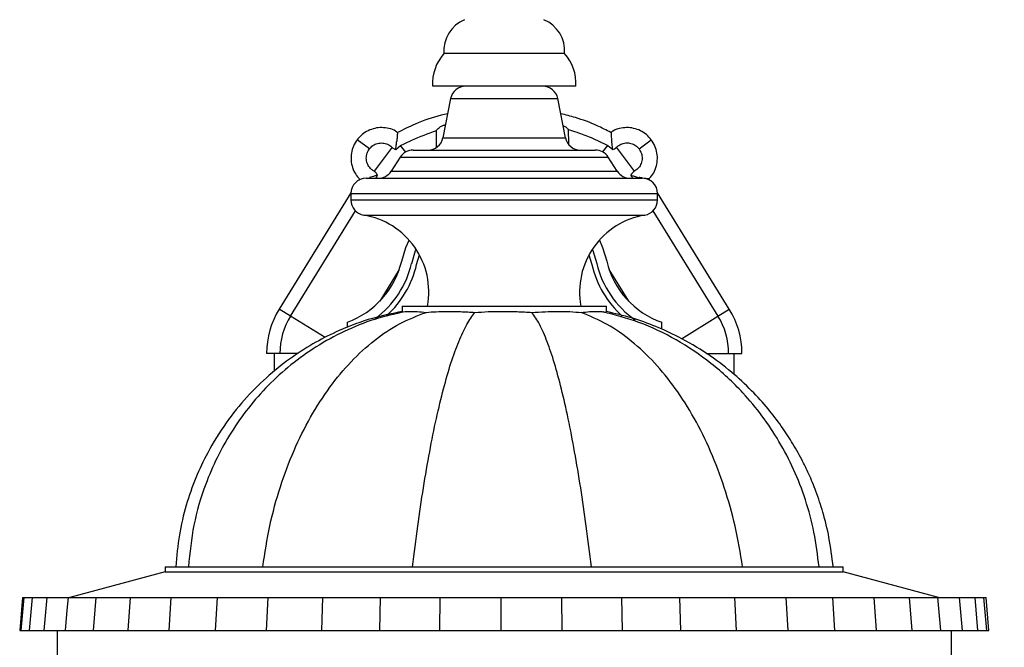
# Model space of a CAD drawing. Header units: millimetres. Extents: x 54 to 123, y 77 to 177.
# Tile 5 of 24: x 54 to 73, y 100 to 112. Entities that reach past the tile are written whole.
import ezdxf

# ---------------------------------------------------------------- set-up
doc = ezdxf.new("R2010")
doc.units = ezdxf.units.MM
doc.styles.add('SLDTEXTSTYLE0', font='TXT', dxfattribs={"width": 0.75})
doc.dimstyles.new('SLDDIMSTYLE0', dxfattribs={"dimtxt": 3.5, "dimasz": 3.556, "dimexe": 0, "dimexo": 0.0625, "dimgap": 0.875, "dimtad": 1, "dimdec": 0, "dimlfac": 10, "dimrnd": 1e-09, "dimzin": 12, "dimdsep": 46, "dimtxsty": 'SLDTEXTSTYLE0', "dimblk1": 'CLOSED', "dimblk2": 'CLOSED', "dimsah": 1, "dimcen": 0.09, "dimadec": 0, "dimazin": 3, "dimtfac": 1, "dimtdec": 0, "dimtofl": 0, "dimtmove": 0, "dimatfit": 3, "dimldrblk": 'CLOSED', "dimfxl": 0, "dimfrac": 2, "dimtolj": 1, "dimtzin": 12, "dimarcsym": 0})

# ---------------------------------------------------------------- blocks, each defined once
blk = doc.blocks.new('_Closed')
at = {"color": 0, "linetype": 'ByBlock', "lineweight": -2}
for p, q in [((-1, 0.166667), (0, 0)), ((-1, 0.166667), (-1, -0.166667)), ((0, 0), (-1, -0.166667)), ((0, 0), (-1, 0))]:
    blk.add_line(p, q, dxfattribs=at)
blk = doc.blocks.new('_D_2')
at = {"color": 7, "linetype": 'Continuous', "lineweight": 0}
for p, q in [((64.616, 122.158), (83.868, 122.158)), ((82.868, 122.158), (82.868, 77.181)), ((64.316, 77.181), (83.868, 77.181))]:
    blk.add_line(p, q, dxfattribs=at)
at = {"color": 7, "linetype": 'Continuous', "lineweight": 18, "xscale": 3.556, "yscale": 3.556}
for p, rotation in [((82.868, 122.158, -18.602), 90.0000000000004), ((82.868, 77.181, -18.602), 270.0000000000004)]:
    blk.add_blockref('_Closed', p, dxfattribs=dict(at, rotation=rotation))
at = {"color": 7, "linetype": 'Continuous', "lineweight": 18, "insert": (78.356, 98.44), "char_height": 3.5, "attachment_point": 1, "rotation": 90, "style": 'SLDTEXTSTYLE0'}
blk.add_mtext('450', dxfattribs=at)

msp = doc.modelspace()

# ---------------------------------------------------------------- linework, layer by layer
at = {"color": 7, "linetype": 'Continuous', "lineweight": 25}
for p, q in [((64.496, 111.32), (62.135, 111.32)), ((64.716, 110.681), (61.916, 110.681)), ((62.268, 110.438), (62.117, 109.673)), ((64.514, 109.673), (64.363, 110.438)), ((61.99, 109.488), (61.99, 109.813)), ((64.57, 109.835), (64.571, 109.555)), ((61.121, 109.485), (60.77, 109.018)), ((61.192, 109.445), (61.286, 109.518)), ((61.392, 109.39), (61.286, 109.518)), ((61.534, 109.431), (63.303, 109.431)), ((63.303, 109.431), (65.098, 109.431)), ((65.239, 109.389), (65.345, 109.518)), ((65.345, 109.518), (65.439, 109.445)), ((65.862, 109.018), (65.51, 109.485)), ((61.281, 109.293), (61.104, 109.018)), ((65.527, 109.018), (65.35, 109.293)), ((60.483, 108.865), (60.468, 108.842)), ((60.616, 108.881), (63.296, 108.881)), ((63.296, 108.881), (66.016, 108.881)), ((66.163, 108.842), (66.149, 108.865)), ((60.316, 108.595), (58.912, 106.322)), ((60.316, 108.581), (60.316, 108.456)), ((67.72, 106.322), (66.315, 108.595)), ((66.316, 108.456), (66.316, 108.581)), ((59.134, 106.184), (60.405, 108.242)), ((66.226, 108.242), (67.497, 106.184)), ((61.602, 107.191), (61.658, 107.38)), ((64.974, 107.38), (65.029, 107.191)), ((61.262, 107.094), (60.88, 106.475)), ((65.752, 106.475), (65.369, 107.094)), ((61.316, 106.381), (61.316, 106.272)), ((61.316, 106.381), (63.301, 106.381)), ((63.301, 106.381), (65.316, 106.381)), ((65.316, 106.272), (65.316, 106.381)), ((61.318, 106.272), (61.333, 106.262)), ((60.247, 105.959), (60.247, 106.067)), ((66.399, 105.926), (66.399, 106.062)), ((58.927, 105.455), (58.666, 105.455)), ((58.816, 105.455), (58.816, 105.104)), ((67.704, 105.455), (67.966, 105.455)), ((67.816, 105.039), (67.816, 105.455)), ((56.682, 101.181), (54.816, 100.681)), ((56.682, 101.281), (56.682, 101.181)), ((56.682, 101.281), (63.267, 101.281)), ((56.682, 101.181), (63.267, 101.181)), ((63.267, 101.281), (69.95, 101.281)), ((63.267, 101.181), (69.95, 101.181)), ((69.95, 101.181), (69.95, 101.281)), ((71.816, 100.681), (69.95, 101.181)), ((53.892, 100.681), (53.836, 100.031)), ((53.918, 100.681), (53.861, 100.031)), ((53.892, 100.681), (53.918, 100.681)), ((53.918, 100.681), (54.077, 100.681)), ((54.077, 100.681), (54.02, 100.031)), ((54.077, 100.681), (54.367, 100.681)), ((54.367, 100.681), (54.31, 100.031)), ((54.367, 100.681), (54.782, 100.681)), ((54.782, 100.681), (54.76, 100.43)), ((54.782, 100.681), (55.326, 100.681)), ((55.326, 100.681), (55.272, 100.031)), ((55.326, 100.681), (56, 100.681)), ((56, 100.681), (55.952, 100.031)), ((56, 100.681), (56.795, 100.681)), ((56.795, 100.681), (56.752, 100.031)), ((56.795, 100.681), (57.697, 100.681)), ((57.697, 100.681), (57.66, 100.031)), ((57.697, 100.681), (58.692, 100.681)), ((58.692, 100.681), (58.661, 100.031)), ((58.692, 100.681), (59.762, 100.681)), ((59.762, 100.681), (59.738, 100.031)), ((59.762, 100.681), (60.89, 100.681)), ((60.89, 100.681), (60.874, 100.031)), ((60.89, 100.681), (62.059, 100.681)), ((62.059, 100.681), (62.05, 100.031)), ((62.059, 100.681), (63.248, 100.681)), ((63.248, 100.681), (63.247, 100.031)), ((63.248, 100.681), (64.438, 100.681)), ((64.438, 100.681), (64.445, 100.031)), ((64.438, 100.681), (65.61, 100.681)), ((65.61, 100.681), (65.625, 100.031)), ((65.61, 100.681), (66.744, 100.681)), ((66.744, 100.681), (66.767, 100.031)), ((66.744, 100.681), (67.822, 100.681)), ((67.822, 100.681), (67.852, 100.031)), ((67.822, 100.681), (68.825, 100.681)), ((68.825, 100.681), (68.862, 100.031)), ((68.825, 100.681), (69.739, 100.681)), ((69.739, 100.681), (69.781, 100.031)), ((69.739, 100.681), (70.547, 100.681)), ((70.547, 100.681), (70.595, 100.031)), ((70.547, 100.681), (71.236, 100.681)), ((71.236, 100.681), (71.288, 100.031)), ((71.236, 100.681), (71.795, 100.681)), ((71.795, 100.681), (71.851, 100.031)), ((71.795, 100.681), (72.224, 100.681)), ((72.215, 100.681), (72.528, 100.681)), ((72.281, 100.031), (72.224, 100.681)), ((72.585, 100.031), (72.528, 100.681)), ((72.528, 100.681), (72.702, 100.681)), ((72.759, 100.031), (72.702, 100.681)), ((72.702, 100.681), (72.743, 100.681)), ((72.8, 100.031), (72.743, 100.681)), ((54.76, 100.43), (54.725, 100.031)), ((53.836, 100.031), (53.861, 100.031)), ((53.861, 100.031), (54.02, 100.031)), ((54.02, 100.031), (54.319, 100.031)), ((54.31, 100.031), (54.725, 100.031)), ((54.566, 100.031), (54.566, 99.381)), ((54.725, 100.031), (55.272, 100.031)), ((55.272, 100.031), (55.952, 100.031)), ((55.952, 100.031), (56.752, 100.031)), ((56.752, 100.031), (57.66, 100.031)), ((57.66, 100.031), (58.661, 100.031)), ((58.661, 100.031), (59.738, 100.031)), ((59.738, 100.031), (60.874, 100.031)), ((60.874, 100.031), (62.05, 100.031)), ((62.05, 100.031), (63.247, 100.031)), ((63.247, 100.031), (64.445, 100.031)), ((64.445, 100.031), (65.625, 100.031)), ((65.625, 100.031), (66.767, 100.031)), ((66.767, 100.031), (67.852, 100.031)), ((67.852, 100.031), (68.862, 100.031)), ((68.862, 100.031), (69.781, 100.031)), ((69.781, 100.031), (70.595, 100.031)), ((70.595, 100.031), (71.288, 100.031)), ((71.288, 100.031), (71.851, 100.031)), ((71.851, 100.031), (72.281, 100.031)), ((72.066, 99.381), (72.066, 100.031)), ((72.274, 100.031), (72.585, 100.031)), ((72.585, 100.031), (72.759, 100.031)), ((72.759, 100.031), (72.8, 100.031))]:
    msp.add_line(p, q, dxfattribs=at)
at = {"color": 8, "linetype": 'Continuous', "lineweight": 25}
for p, q in [((62.268, 110.438), (63.308, 110.438)), ((63.308, 110.438), (64.363, 110.438)), ((60.677, 109.453), (60.438, 109.634)), ((62.117, 109.673), (63.307, 109.673)), ((63.307, 109.673), (64.514, 109.673)), ((65.954, 109.453), (66.194, 109.634)), ((61.281, 109.293), (63.301, 109.293)), ((63.301, 109.293), (65.35, 109.293)), ((61.104, 109.018), (63.3, 109.018)), ((63.3, 109.018), (65.527, 109.018)), ((60.316, 108.581), (63.294, 108.581)), ((63.294, 108.581), (66.316, 108.581)), ((60.316, 108.456), (63.294, 108.456)), ((63.294, 108.456), (66.316, 108.456)), ((60.566, 108.16), (63.296, 108.16)), ((63.296, 108.16), (66.065, 108.16)), ((59.134, 106.184), (58.912, 106.322)), ((59.814, 105.765), (59.134, 106.184)), ((66.782, 105.742), (67.497, 106.184)), ((67.497, 106.184), (67.72, 106.322)), ((59.284, 105.455), (58.927, 105.455)), ((67.271, 105.455), (67.704, 105.455))]:
    msp.add_line(p, q, dxfattribs=at)
at = {"color": 7, "linetype": 'Continuous', "lineweight": 25, "flags": 128}
for points in [[(61.31, 107.26), (61.391, 107.523), (61.454, 107.67)], [(65.178, 107.67), (65.24, 107.523), (65.321, 107.26)], [(61.505, 107.214), (61.583, 107.464), (61.593, 107.489)], [(65.039, 107.489), (65.049, 107.464), (65.127, 107.214)]]:
    msp.add_lwpolyline(points, dxfattribs=at)
at = {"color": 7, "linetype": 'Continuous', "lineweight": 25}
for centre, radius, start, end in [((62.796, 111.371), 0.663, 112.9048, 184.3805), ((63.835, 111.371), 0.663, 355.6195, 67.0952), ((62.795, 110.736), 0.881, 138.4847, 183.6271), ((63.837, 110.736), 0.881, 356.3729, 41.5153), ((62.562, 110.381), 0.3, 90, 168.8722), ((64.069, 110.381), 0.3, 11.1278, 90), ((61.823, 109.731), 0.3, 270, 348.8722), ((64.808, 109.731), 0.3, 191.1278, 270), ((61.534, 109.131), 0.3, 90, 147.2236), ((65.098, 109.131), 0.3, 32.7764, 90), ((60.616, 108.581), 0.3, 90, 180), ((60.852, 109.181), 0.3, 270, 327.2236), ((65.779, 109.181), 0.3, 212.7764, 270), ((66.016, 108.581), 0.3, 0, 90), ((60.616, 108.456), 0.3, 180, 260.5386), ((66.016, 108.456), 0.3, 279.4614, 0), ((60.316, 106.656), 1.525, 349.6111, 80.5386), ((66.316, 106.656), 1.525, 99.4614, 190.3889), ((59.68, 107.643), 1.674, 289.7853, 346.7702), ((59.68, 107.643), 1.874, 306.5145, 346.7702), ((59.68, 107.643), 1.974, 312.7649, 346.7702), ((66.951, 107.643), 1.974, 193.2298, 227.7009), ((66.951, 107.643), 1.874, 193.2298, 234.9529), ((66.951, 107.643), 1.674, 193.2298, 250.7556), ((60.316, 105.455), 1.65, 148.2998, 180), ((60.316, 105.455), 1.389, 148.2998, 180), ((66.316, 105.455), 1.389, 0, 31.7002), ((66.316, 105.455), 1.65, 0, 31.7002)]:
    msp.add_arc(centre, radius, start, end, dxfattribs=at)
for centre, major_axis, start_param, end_param in [((60.679, 108.897), (1.361, 2.013), 4.735147, 4.762219), ((65.953, 108.897), (-1.361, 2.013), 1.520966, 1.548038)]:
    msp.add_ellipse(centre, major_axis=major_axis, ratio=0.045913, start_param=start_param, end_param=end_param, dxfattribs=at)
for points, knots in [([(62.21, 110.141), (62.166, 110.132), (61.948, 110.085), (61.616, 109.969), (61.343, 109.831), (61.229, 109.774)], [0, 0, 0, 0, 0.127399, 0.636385, 1, 1, 1, 1]), ([(65.403, 109.776), (65.314, 109.821), (65.09, 109.936), (64.76, 110.057), (64.517, 110.119), (64.421, 110.143)], [0, 0, 0, 0, 0.285818, 0.717601, 1, 1, 1, 1]), ([(61.223, 109.776), (61.213, 109.785), (61.166, 109.824), (61.06, 109.856), (60.922, 109.877), (60.782, 109.862), (60.65, 109.814), (60.53, 109.739), (60.468, 109.669), (60.437, 109.634)], [0, 0, 0, 0, 0.047435, 0.206293, 0.36498, 0.523718, 0.682472, 0.841284, 1, 1, 1, 1]), ([(61.286, 109.518), (61.361, 109.556), (61.588, 109.671), (61.828, 109.756), (61.99, 109.813)], [0, 0, 0, 0, 0.327282, 1, 1, 1, 1]), ([(61.99, 109.813), (61.99, 109.813), (62, 109.827), (62.028, 109.86), (62.08, 109.901), (62.132, 109.92), (62.161, 109.923), (62.17, 109.924)], [0, 0, 0, 0, 0.009414, 0.275066, 0.608906, 0.889941, 1, 1, 1, 1]), ([(64.467, 109.91), (64.483, 109.903), (64.52, 109.888), (64.551, 109.856), (64.567, 109.838), (64.57, 109.835)], [0, 0, 0, 0, 0.375459, 0.892381, 1, 1, 1, 1]), ([(64.57, 109.835), (64.625, 109.818), (64.776, 109.77), (65.037, 109.671), (65.236, 109.572), (65.345, 109.518)], [0, 0, 0, 0, 0.206203, 0.564135, 1, 1, 1, 1]), ([(66.194, 109.634), (66.163, 109.669), (66.102, 109.739), (65.982, 109.814), (65.85, 109.862), (65.709, 109.877), (65.571, 109.856), (65.465, 109.824), (65.419, 109.785), (65.408, 109.776)], [0, 0, 0, 0, 0.158693, 0.317482, 0.476213, 0.634928, 0.793592, 0.952427, 1, 1, 1, 1]), ([(60.437, 109.634), (60.411, 109.593), (60.359, 109.513), (60.321, 109.372), (60.314, 109.228), (60.343, 109.086), (60.4, 108.961), (60.458, 108.896), (60.485, 108.866)], [0, 0, 0, 0, 0.171566, 0.34324, 0.514836, 0.686426, 0.857971, 1, 1, 1, 1]), ([(61.226, 109.78), (61.226, 109.78), (61.226, 109.783), (61.226, 109.767), (61.224, 109.732), (61.22, 109.676), (61.215, 109.631), (61.212, 109.605), (61.212, 109.605)], [0, 0, 0, 0, 0.0549282, 0.2511959, 0.4769097, 0.7014643, 0.9969005, 1, 1, 1, 1]), ([(65.405, 109.78), (65.405, 109.78), (65.405, 109.779), (65.406, 109.761), (65.408, 109.73), (65.411, 109.685), (65.415, 109.641), (65.418, 109.614), (65.419, 109.605), (65.419, 109.605)], [0, 0, 0, 0, 0.126366, 0.297732, 0.477276, 0.675589, 0.901809, 0.996896, 1, 1, 1, 1]), ([(66.147, 108.866), (66.173, 108.896), (66.232, 108.961), (66.288, 109.086), (66.318, 109.228), (66.31, 109.372), (66.272, 109.513), (66.22, 109.593), (66.194, 109.634)], [0, 0, 0, 0, 0.142029, 0.313574, 0.485164, 0.65676, 0.828434, 1, 1, 1, 1]), ([(60.77, 109.018), (60.752, 109.029), (60.707, 109.058), (60.652, 109.127), (60.617, 109.221), (60.616, 109.322), (60.641, 109.401), (60.669, 109.441), (60.677, 109.453)], [0, 0, 0, 0, 0.122748, 0.319142, 0.515515, 0.713003, 0.908691, 1, 1, 1, 1]), ([(60.677, 109.453), (60.699, 109.477), (60.744, 109.526), (60.837, 109.566), (60.937, 109.575), (61.036, 109.55), (61.093, 109.511), (61.119, 109.487), (61.121, 109.485)], [0, 0, 0, 0, 0.1942666, 0.3898527, 0.5913804, 0.7859043, 0.9832903, 1, 1, 1, 1]), ([(61.121, 109.485), (61.128, 109.479), (61.149, 109.462), (61.174, 109.452), (61.192, 109.445)], [0, 0, 0, 0, 0.316723, 1, 1, 1, 1]), ([(61.192, 109.445), (61.193, 109.453), (61.196, 109.475), (61.203, 109.53), (61.209, 109.579), (61.212, 109.605), (61.212, 109.605)], [0, 0, 0, 0, 0.1871876, 0.5847022, 0.9956825, 1, 1, 1, 1]), ([(65.439, 109.445), (65.438, 109.454), (65.436, 109.475), (65.43, 109.523), (65.424, 109.57), (65.42, 109.598), (65.419, 109.605), (65.419, 109.605)], [0, 0, 0, 0, 0.218581, 0.549561, 0.883857, 0.99569, 1, 1, 1, 1]), ([(65.439, 109.445), (65.451, 109.449), (65.477, 109.458), (65.498, 109.475), (65.51, 109.485)], [0, 0, 0, 0, 0.440218, 1, 1, 1, 1]), ([(65.51, 109.485), (65.525, 109.498), (65.564, 109.532), (65.645, 109.567), (65.745, 109.576), (65.842, 109.549), (65.912, 109.503), (65.944, 109.466), (65.954, 109.453)], [0, 0, 0, 0, 0.1157711, 0.3130769, 0.5103639, 0.7079723, 0.9034132, 1, 1, 1, 1]), ([(65.954, 109.453), (65.971, 109.425), (66.005, 109.369), (66.019, 109.268), (66, 109.169), (65.949, 109.082), (65.895, 109.038), (65.864, 109.019), (65.862, 109.018)], [0, 0, 0, 0, 0.194267, 0.389853, 0.59138, 0.785904, 0.98329, 1, 1, 1, 1]), ([(60.839, 108.935), (60.83, 108.933), (60.799, 108.926), (60.744, 108.912), (60.698, 108.902), (60.679, 108.897), (60.679, 108.897)], [0, 0, 0, 0, 0.200305, 0.673454, 0.995616, 1, 1, 1, 1]), ([(60.839, 108.935), (60.833, 108.948), (60.817, 108.982), (60.788, 109.004), (60.77, 109.018)], [0, 0, 0, 0, 0.373199, 1, 1, 1, 1]), ([(65.862, 109.018), (65.85, 109.009), (65.823, 108.99), (65.802, 108.959), (65.794, 108.939), (65.792, 108.935)], [0, 0, 0, 0, 0.4216985, 0.8993265, 1, 1, 1, 1]), ([(65.792, 108.935), (65.802, 108.933), (65.832, 108.926), (65.888, 108.912), (65.934, 108.902), (65.952, 108.897), (65.953, 108.897)], [0, 0, 0, 0, 0.200305, 0.673454, 0.995616, 1, 1, 1, 1]), ([(66.148, 108.865), (66.148, 108.865), (66.151, 108.865), (66.141, 108.866), (66.119, 108.868), (66.08, 108.873), (66.023, 108.882), (65.976, 108.892), (65.953, 108.897), (65.953, 108.897)], [0, 0, 0, 0, 0.026667, 0.173198, 0.321807, 0.488336, 0.735844, 0.997189, 1, 1, 1, 1]), ([(61.322, 106.274), (61.127, 106.234), (60.703, 106.147), (60.138, 105.935), (59.616, 105.674), (59.157, 105.385), (58.703, 105.029), (58.265, 104.599), (57.857, 104.093), (57.527, 103.559), (57.271, 103.016), (57.083, 102.478), (56.944, 101.896), (56.907, 101.489), (56.888, 101.281)], [0, 0, 0, 0, 0.082869, 0.179842, 0.250283, 0.325406, 0.405318, 0.490168, 0.580158, 0.675576, 0.750974, 0.829918, 0.912764, 1, 1, 1, 1]), ([(61.375, 106.268), (61.176, 106.224), (60.768, 106.133), (60.186, 105.897), (59.637, 105.597), (59.139, 105.24), (58.694, 104.837), (58.304, 104.395), (57.97, 103.921), (57.69, 103.421), (57.432, 102.818), (57.22, 102.104), (57.164, 101.554), (57.136, 101.281)], [0, 0, 0, 0, 0.086874, 0.177976, 0.266646, 0.353309, 0.438266, 0.521739, 0.603898, 0.684891, 0.76486, 0.883151, 1, 1, 1, 1]), ([(58.592, 101.281), (58.633, 101.549), (58.715, 102.082), (58.924, 102.843), (59.191, 103.556), (59.516, 104.211), (59.891, 104.795), (60.31, 105.301), (60.768, 105.719), (61.261, 106.054), (61.615, 106.189), (61.792, 106.257)], [0, 0, 0, 0, 0.12104, 0.239929, 0.356506, 0.470606, 0.582132, 0.689209, 0.794109, 0.897393, 1, 1, 1, 1]), ([(61.375, 106.27), (61.379, 106.271), (61.4, 106.275), (61.477, 106.277), (61.607, 106.275), (61.73, 106.263), (61.792, 106.257)], [0, 0, 0, 0, 0.066729, 0.362018, 0.677238, 1, 1, 1, 1]), ([(61.523, 101.281), (61.555, 101.546), (61.62, 102.072), (61.733, 102.828), (61.855, 103.535), (61.986, 104.186), (62.126, 104.768), (62.272, 105.274), (62.424, 105.696), (62.582, 106.039), (62.69, 106.183), (62.744, 106.256)], [0, 0, 0, 0, 0.117747, 0.233164, 0.346674, 0.458608, 0.569271, 0.677051, 0.784349, 0.891737, 1, 1, 1, 1]), ([(61.792, 106.257), (61.853, 106.262), (61.978, 106.272), (62.204, 106.277), (62.459, 106.273), (62.648, 106.262), (62.744, 106.256)], [0, 0, 0, 0, 0.236478, 0.477721, 0.73572, 1, 1, 1, 1]), ([(62.744, 106.256), (62.831, 106.261), (63.005, 106.273), (63.282, 106.277), (63.571, 106.274), (63.762, 106.262), (63.859, 106.255)], [0, 0, 0, 0, 0.236819, 0.47834, 0.73614, 1, 1, 1, 1]), ([(63.859, 106.255), (63.945, 106.261), (64.12, 106.272), (64.37, 106.277), (64.611, 106.273), (64.75, 106.261), (64.82, 106.255)], [0, 0, 0, 0, 0.236393, 0.47759, 0.735641, 1, 1, 1, 1]), ([(65.023, 101.281), (64.99, 101.546), (64.925, 102.072), (64.814, 102.826), (64.696, 103.533), (64.57, 104.183), (64.438, 104.764), (64.3, 105.271), (64.158, 105.693), (64.01, 106.037), (63.909, 106.182), (63.859, 106.255)], [0, 0, 0, 0, 0.117685, 0.23304, 0.346496, 0.458398, 0.569055, 0.676858, 0.784206, 0.891664, 1, 1, 1, 1]), ([(64.82, 106.255), (64.877, 106.261), (64.991, 106.273), (65.128, 106.277), (65.237, 106.274), (65.275, 106.264), (65.294, 106.259)], [0, 0, 0, 0, 0.236538, 0.477906, 0.735895, 1, 1, 1, 1]), ([(67.981, 101.281), (67.936, 101.547), (67.848, 102.076), (67.633, 102.831), (67.366, 103.539), (67.044, 104.19), (66.676, 104.772), (66.265, 105.279), (65.818, 105.7), (65.337, 106.04), (64.992, 106.183), (64.82, 106.255)], [0, 0, 0, 0, 0.12088, 0.239649, 0.356145, 0.470212, 0.581763, 0.68892, 0.793941, 0.897346, 1, 1, 1, 1]), ([(69.476, 101.281), (69.448, 101.507), (69.394, 101.951), (69.221, 102.588), (68.991, 103.184), (68.704, 103.733), (68.371, 104.234), (67.936, 104.756), (67.382, 105.271), (66.694, 105.732), (65.982, 106.075), (65.486, 106.204), (65.249, 106.266)], [0, 0, 0, 0, 0.09746, 0.191472, 0.282462, 0.370765, 0.456646, 0.54033, 0.662107, 0.780053, 0.894863, 1, 1, 1, 1]), ([(65.294, 106.259), (65.307, 106.264), (65.321, 106.27), (65.315, 106.272), (65.314, 106.272)], [0, 0, 0, 0, 0.909264, 1, 1, 1, 1]), ([(69.751, 101.281), (69.728, 101.473), (69.685, 101.832), (69.564, 102.325), (69.427, 102.738), (69.285, 103.082), (69.127, 103.406), (68.948, 103.72), (68.729, 104.051), (68.472, 104.386), (68.149, 104.742), (67.753, 105.108), (67.274, 105.467), (66.776, 105.761), (66.278, 105.988), (65.81, 106.158), (65.481, 106.234), (65.316, 106.273)], [0, 0, 0, 0, 0.081278, 0.15202, 0.212751, 0.263801, 0.308362, 0.364169, 0.415285, 0.474338, 0.54137, 0.616486, 0.699879, 0.791881, 0.858285, 0.929009, 1, 1, 1, 1])]:
    msp.add_open_spline(points, degree=3, knots=knots, dxfattribs=at)

# ---------------------------------------------------------------- dimensions: what is measured, and where the dimension line sits
at = {"color": 7, "linetype": 'Continuous', "lineweight": 18}
dim = msp.add_linear_dim(base=(82.868, 77.181), p1=(63.616, 122.158), p2=(63.316, 77.181), angle=90, dimstyle='SLDDIMSTYLE0', dxfattribs=at)
dim.commit()
dim.dimension.update_dxf_attribs({"geometry": '_D_2', "text_midpoint": (82.868, 102.319), "dimtype": 160})

doc.saveas('drawing.dxf')
